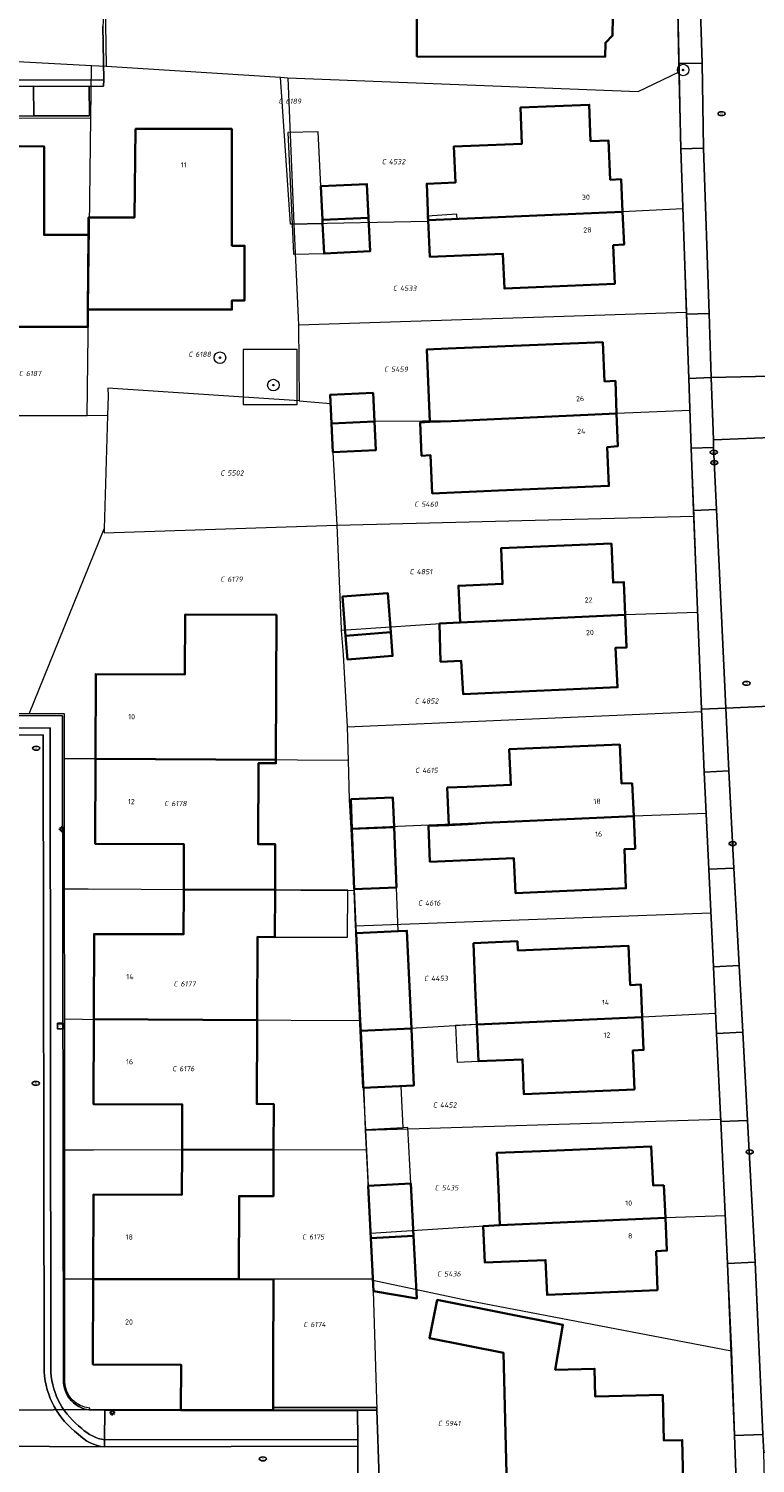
# Model space of a CAD drawing. Header units: metres. Extents: x 183765 to 187731, y 443805 to 446163.
# Tile 96 of 120: x 186763 to 186814, y 444394 to 444493. Entities that reach past the tile are written whole.
import ezdxf
from ezdxf.enums import TextEntityAlignment as Align

# ---------------------------------------------------------------- set-up
doc = ezdxf.new("R2010")
doc.units = ezdxf.units.M
doc.layers.get('0').update_dxf_attribs({"lineweight": 25})
for name, color, linetype, lineweight in [('B-WE-GR-BEPLANTING_CULTUUR_BODEMBEDEKKER-GV', 90, 'Continuous', 18), ('B-WE-GR-BOOM-S', 253, 'Continuous', 25), ('B-WE-IE-MEUBILAIR-S', 7, 'Continuous', 25), ('B-WE-IE-TERREINAFSCHEIDING_KUNSTMATIG_MUUR-GV', 90, 'Continuous', 18), ('B-WE-OG-BEBOUWING-GV', 7, 'Continuous', 35), ('B-WE-OG-BEBOUWING-T18', 10, 'Continuous', 18), ('B-WE-OG-BEBOUWING_LUIFEL-GV', 7, 'Continuous', 18), ('B-WE-OG-BEBOUWING_OVERBOUWING-GV', 7, 'Continuous', 18), ('B-WE-OG-BEBOUWING_SCHUUR-GV', 7, 'Continuous', 18), ('B-WE-OG-TERREIN_ERF-GV', 7, 'Continuous', 18), ('B-WE-VH-GESLOTENVERHARDING_ASFALT-GV', 10, 'Continuous', 18), ('B-WE-VH-OPENVERHARDING_BETONSTRAATSTEEN-GV', 90, 'Continuous', 18), ('B-WE-VH-OPENVERHARDING_STRAATBAKSTEEN-GV', 90, 'Continuous', 18), ('B-WE-VH-OPENVERHARDING_TEGEL-GV', 90, 'Continuous', 18)]:
    doc.layers.add(name, color=color, linetype=linetype, lineweight=lineweight)
doc.layers.add('B-WE-KG-GRENS_PERCEEL-G', color=7, linetype='Continuous', lineweight=13, true_color=0xa55252)
doc.layers.add('B-WE-KG-GRENS_PERCEEL-S', color=7, linetype='Continuous', lineweight=25, true_color=0xa55252)
doc.styles.add('NLCS-ISO', font='NLCS-ISO.ttf')
doc.styles.add('NLCS-ISO-M200-T18', font='NLCS-ISO.ttf', dxfattribs={"height": 0.36})

# ---------------------------------------------------------------- blocks, each defined once
blk = doc.blocks.new('SIE-MEUBILAIR_KAST_CAI-SO')
for points in [[(-1, 1), (1, 1), (1, 0.84), (-1, 0.84)], [(-1, 0.76), (1, 0.76), (1, -1), (-1, -1)]]:
    blk.add_lwpolyline(points, close=True)
at = {"style": 'NLCS-ISO'}
blk.add_text('cai', height=0.75, dxfattribs=at).set_placement((0, 0), align=Align.MIDDLE_CENTER)
blk = doc.blocks.new('SIE-MEUBILAIR_PAAL_LICHTMAST-SO')
for points in [[(-0.62, 0), (-1, 0)], [(-0.71, 0.71), (-0.44, 0.44)], [(0, 1), (0, 0.62)], [(0.44, 0.44), (0.71, 0.71)], [(1, 0), (0.62, 0)], [(-0.71, -0.71), (-0.44, -0.44)], [(0, -0.62), (0, -1)], [(0.44, -0.44), (0.71, -0.71)]]:
    blk.add_lwpolyline(points)
blk.add_circle((0, 0), 0.5)
blk = doc.blocks.new('SIE-MEUBILAIR_PUT_KOLK-SO')
blk.add_ellipse((0, 0), major_axis=(1.25, 0), ratio=0.54)
at = {"style": 'NLCS-ISO'}
blk.add_text('klk', height=0.75, dxfattribs=at).set_placement((0.03, 0), align=Align.MIDDLE_CENTER)
blk = doc.blocks.new('SIE-MEUBILAIR_PUT_RIOOLPUT-SO')
blk.add_ellipse((0, 0), major_axis=(1.25, 0), ratio=0.54)
at = {"style": 'NLCS-ISO'}
blk.add_text('ri', height=0.75, dxfattribs=at).set_placement((-0.04, 0.07), align=Align.MIDDLE_CENTER)
blk = doc.blocks.new('SGR-BOOM_GBKN-SO')
at = {"linetype": 'ByBlock', "lineweight": 18}
h = blk.add_hatch(color=0, dxfattribs=at)
h.dxf.hatch_style = 1
edge = h.paths.add_edge_path()
edge.add_arc((0, 0), 0.25, 0, 360)
at = {"color": 0, "linetype": 'ByBlock', "lineweight": 18}
for radius in [2, 0.25]:
    blk.add_circle((0, 0), radius, dxfattribs=at)
at = {"color": 0, "linetype": 'ByBlock', "lineweight": 18, "style": 'NLCS-ISO'}
blk.add_attdef('SOORT', (2.5, 0), '', height=1.5, dxfattribs=at)
blk = doc.blocks.new('SKG-PERCEELNUMMER-SO')
at = {"style": 'NLCS-ISO', "oblique": 10, "flags": 1}
for tag, p in [('GEMEENTECODE', (0, 2.55)), ('PERCEELGROOTTE', (0, -2.45))]:
    blk.add_attdef(tag, text='', height=1.8, dxfattribs=at).set_placement(p, align=Align.MIDDLE_CENTER)
at = {"style": 'NLCS-ISO', "oblique": 10}
blk.add_attdef('SECTIE', text='', height=1.8, dxfattribs=at).set_placement((-0.5, 0), align=Align.MIDDLE_RIGHT)
blk.add_attdef('PERCEELNUMMER', text='', height=1.8, dxfattribs=at).set_placement((0.5, 0), align=Align.MIDDLE_LEFT)

msp = doc.modelspace()

# ---------------------------------------------------------------- linework, layer by layer
at = {"layer": 'B-WE-GR-BEPLANTING_CULTUUR_BODEMBEDEKKER-GV', "flags": 128}
msp.add_lwpolyline([(186787.511, 444397.185), (186786.164, 444397.164), (186786.184, 444395.163), (186786.182, 444394.699), (186786.178, 444391.674), (186786.185, 444391.216), (186786.21, 444389.375), (186787.071, 444389.374), (186787.191, 444389.999), (186787.663, 444392.468)], close=True, dxfattribs=at)
at = {"layer": 'B-WE-IE-TERREINAFSCHEIDING_KUNSTMATIG_MUUR-GV', "flags": 128}
msp.add_lwpolyline([(186780.291, 444397.374), (186780.29, 444397.174), (186786.164, 444397.164), (186787.511, 444397.185), (186787.504, 444397.38)], close=True, dxfattribs=at)
at = {"layer": 'B-WE-KG-GRENS_PERCEEL-G', "flags": 128}
for points in [[(186808.336, 444499.096), (186808.517, 444490.156)], [(186768.623, 444494.911), (186768.683, 444490.546)], [(186754.367, 444491.299), (186767.663, 444490.6)], [(186767.618, 444486.944), (186767.663, 444490.6)], [(186767.663, 444490.6), (186768.683, 444490.546)], [(186768.683, 444490.546), (186780.818, 444489.771)], [(186780.818, 444489.771), (186781.317, 444489.739)], [(186781.503, 444479.558), (186780.818, 444489.771)], [(186781.317, 444489.739), (186781.733, 444479.563)], [(186781.317, 444489.739), (186805.659, 444488.774)], [(186805.659, 444488.774), (186808.517, 444490.156)], [(186808.517, 444490.156), (186808.61, 444485.56), (186808.779, 444480.625)], [(186758.469, 444486.942), (186767.618, 444486.944)], [(186767.366, 444466.268), (186767.618, 444486.944)], [(186808.779, 444480.625), (186804.582, 444480.418), (186793.086, 444479.925), (186793.071, 444480.272), (186791.009, 444480.123), (186791.027, 444479.765), (186781.733, 444479.563)], [(186808.779, 444480.625), (186809.024, 444473.467)], [(186781.733, 444479.563), (186781.503, 444479.558)], [(186781.733, 444479.563), (186782.061, 444472.571)], [(186782.061, 444472.571), (186809.024, 444473.467)], [(186809.024, 444473.467), (186809.258, 444466.627)], [(186782.061, 444472.571), (186782.095, 444467.308)], [(186768.818, 444467.657), (186768.777, 444466.271)], [(186782.095, 444467.308), (186768.814, 444468.177)], [(186768.814, 444468.177), (186768.818, 444467.657)], [(186782.095, 444467.308), (186784.284, 444467.118), (186784.351, 444465.716)], [(186809.258, 444466.627), (186804.167, 444466.414), (186792.68, 444465.896), (186790.688, 444465.878), (186787.338, 444465.858), (186784.351, 444465.716)], [(186809.258, 444466.627), (186809.352, 444463.887), (186809.536, 444459.28)], [(186767.366, 444466.268), (186758.486, 444466.252)], [(186768.777, 444466.271), (186767.366, 444466.268)], [(186768.777, 444466.271), (186768.547, 444458.409)], [(186784.351, 444465.716), (186784.446, 444463.723), (186784.726, 444458.655)], [(186763.326, 444445.548), (186768.547, 444458.409)], [(186768.539, 444458.13), (186784.726, 444458.655)], [(186768.547, 444458.409), (186768.539, 444458.13)], [(186784.726, 444458.655), (186809.536, 444459.28)], [(186784.726, 444458.655), (186785.024, 444451.459), (186785.033, 444451.346)], [(186809.536, 444459.28), (186809.802, 444452.604)], [(186809.802, 444452.604), (186804.765, 444452.442), (186793.286, 444451.907), (186785.033, 444451.346)], [(186809.802, 444452.604), (186810.076, 444445.718)], [(186785.033, 444451.346), (186785.162, 444449.678), (186785.444, 444444.652)], [(186763.326, 444445.548), (186752.586, 444445.549)], [(186765.786, 444442.437), (186765.783, 444445.548), (186763.326, 444445.548)], [(186785.444, 444444.652), (186810.076, 444445.718)], [(186810.076, 444445.718), (186810.218, 444442.168), (186810.386, 444438.646)], [(186785.444, 444444.652), (186785.508, 444442.325)], [(186765.796, 444433.406), (186765.786, 444442.437)], [(186767.845, 444442.425), (186765.786, 444442.437)], [(186785.508, 444442.325), (186767.845, 444442.425)], [(186785.508, 444442.325), (186785.584, 444439.586), (186785.686, 444437.6)], [(186810.386, 444438.646), (186805.362, 444438.462), (186793.86, 444437.945), (186785.686, 444437.6)], [(186810.386, 444438.646), (186810.714, 444431.747)], [(186785.686, 444437.6), (186785.891, 444433.635), (186785.903, 444433.293)], [(186765.796, 444433.406), (186767.446, 444433.396)], [(186765.805, 444424.366), (186765.796, 444433.406)], [(186767.446, 444433.396), (186785.903, 444433.293)], [(186785.903, 444433.293), (186785.993, 444430.827)], [(186785.993, 444430.827), (186810.714, 444431.747)], [(186810.714, 444431.747), (186811.048, 444424.736)], [(186785.993, 444430.827), (186786.211, 444427.831), (186786.372, 444424.25)], [(186811.048, 444424.736), (186805.949, 444424.486), (186794.452, 444423.972), (186786.406, 444423.496)], [(186811.048, 444424.736), (186811.397, 444417.416)], [(186765.811, 444415.271), (186765.811, 444418.484), (186765.805, 444424.366)], [(186765.805, 444424.366), (186767.046, 444424.359)], [(186767.046, 444424.359), (186786.372, 444424.25)], [(186786.372, 444424.25), (186786.406, 444423.496)], [(186786.406, 444423.496), (186786.594, 444419.306), (186786.703, 444416.648)], [(186786.703, 444416.648), (186811.397, 444417.416)], [(186786.703, 444416.648), (186786.772, 444415.301)], [(186811.397, 444417.416), (186811.717, 444410.692)], [(186765.81, 444406.285), (186765.811, 444415.271)], [(186765.811, 444415.271), (186766.644, 444415.271)], [(186766.644, 444415.271), (186767.804, 444415.271), (186786.772, 444415.301)], [(186786.772, 444415.301), (186786.957, 444411.706), (186787.064, 444409.465)], [(186811.717, 444410.692), (186807.558, 444410.55), (186796.056, 444410.033), (186787.064, 444409.465)], [(186811.717, 444410.692), (186812.14, 444401.803), (186812.157, 444401.316)], [(186787.064, 444409.465), (186787.215, 444406.282)], [(186766.123, 444406.285), (186765.81, 444406.285)], [(186765.81, 444404.017), (186765.81, 444406.285)], [(186787.215, 444406.282), (186780.31, 444406.288), (186766.123, 444406.285)], [(186787.215, 444406.282), (186787.218, 444406.222)], [(186787.218, 444406.222), (186787.51, 444397.202)], [(186787.218, 444406.222), (186793.874, 444404.818), (186812.157, 444401.316)], [(186765.809, 444399.146), (186765.81, 444404.017)], [(186812.157, 444401.316), (186812.67, 444386.95)], [(186767.549, 444397.337), (186767.211, 444397.395), (186766.89, 444397.513), (186766.595, 444397.687), (186766.336, 444397.912), (186766.122, 444398.179), (186765.96, 444398.481), (186765.854, 444398.806), (186765.809, 444399.146)], [(186759.514, 444397.21), (186765.012, 444397.21)], [(186767.555, 444397.21), (186765.012, 444397.21)], [(186767.555, 444397.21), (186767.549, 444397.337)], [(186773.966, 444397.207), (186767.805, 444397.21), (186767.555, 444397.21)], [(186787.51, 444397.202), (186780.303, 444397.208), (186773.966, 444397.207)], [(186787.51, 444397.202), (186787.663, 444392.468), (186787.379, 444390.982)]]:
    msp.add_lwpolyline(points, dxfattribs=at)
at = {"layer": 'B-WE-OG-BEBOUWING-GV', "flags": 128}
for points in [[(186803.414, 444498.057), (186790.257, 444498.127), (186790.285, 444491.225), (186803.381, 444491.201), (186803.39, 444492.171), (186803.885, 444492.672), (186803.898, 444493.98), (186803.396, 444494.483)], [(186791.079, 444479.839), (186804.582, 444480.418), (186804.479, 444482.687), (186803.728, 444482.656), (186803.604, 444485.383), (186802.361, 444485.335), (186802.263, 444487.868), (186797.491, 444487.683), (186797.589, 444485.151), (186792.862, 444484.968), (186792.977, 444482.47), (186790.97, 444482.382)], [(186767.456, 444478.827), (186767.426, 444473.637), (186777.426, 444473.633), (186777.425, 444474.273), (186778.305, 444474.274), (186778.305, 444478.074), (186777.425, 444478.073), (186777.423, 444486.183), (186770.73, 444486.182), (186770.655, 444480.03), (186767.455, 444480.027)], [(186758.471, 444484.977), (186758.481, 444472.435), (186767.426, 444472.437), (186767.426, 444473.637), (186767.456, 444478.827), (186764.376, 444478.825), (186764.371, 444484.975)], [(186783.719, 444479.865), (186786.926, 444480.019), (186786.813, 444482.352), (186783.607, 444482.198)], [(186804.582, 444480.418), (186791.079, 444479.839), (186791.188, 444477.294), (186796.262, 444477.511), (186796.365, 444475.093), (186804.038, 444475.421), (186803.934, 444478.107), (186804.686, 444478.149)], [(186786.926, 444480.019), (186783.719, 444479.865), (186783.731, 444479.606), (186783.831, 444477.532), (186787.038, 444477.687)], [(186792.679, 444465.896), (186804.167, 444466.414), (186804.081, 444468.68), (186803.335, 444468.65), (186803.206, 444471.367), (186792.464, 444470.923), (186790.971, 444470.861), (186791.187, 444465.832)], [(186784.351, 444465.716), (186787.338, 444465.858), (186787.243, 444467.85), (186784.256, 444467.708)], [(186804.167, 444466.414), (186792.679, 444465.896), (186791.187, 444465.832), (186790.516, 444465.803), (186790.615, 444463.49), (186791.236, 444463.516), (186791.349, 444460.867), (186795.959, 444461.064), (186803.632, 444461.392), (186803.522, 444464.083), (186804.253, 444464.148)], [(186787.338, 444465.858), (186784.351, 444465.716), (186784.446, 444463.723), (186787.433, 444463.865)], [(186793.286, 444451.907), (186804.765, 444452.442), (186804.672, 444454.709), (186803.926, 444454.677), (186803.807, 444457.387), (186796.139, 444457.061), (186796.245, 444454.583), (186793.178, 444454.452)], [(186785.336, 444450.98), (186788.469, 444451.222), (186788.259, 444453.94), (186785.127, 444453.699)], [(186767.95, 444442.424), (186780.492, 444442.353), (186780.528, 444452.429), (186774.179, 444452.452), (186774.164, 444448.294), (186767.971, 444448.316)], [(186804.765, 444452.442), (186793.286, 444451.907), (186791.861, 444451.841), (186791.938, 444449.177), (186793.37, 444449.232), (186793.499, 444446.936), (186804.239, 444447.403), (186804.099, 444450.143), (186804.858, 444450.174)], [(186788.469, 444451.222), (186785.336, 444450.98), (186785.463, 444449.341), (186788.595, 444449.583)], [(186805.258, 444440.738), (186804.512, 444440.713), (186804.385, 444443.427), (186796.712, 444443.099), (186796.818, 444440.621), (186793.751, 444440.49), (186792.393, 444440.432), (186792.504, 444437.83), (186793.862, 444437.888), (186795.04, 444437.998), (186805.362, 444438.462)], [(186780.492, 444442.353), (186767.95, 444442.424), (186767.929, 444436.52), (186774.089, 444436.498), (186774.077, 444433.359), (186780.433, 444433.324), (186780.445, 444436.495), (186779.256, 444436.5), (186779.277, 444442.13), (186780.491, 444442.126)], [(186785.688, 444439.623), (186785.769, 444437.566), (186788.699, 444437.683), (186788.619, 444439.737)], [(186785.926, 444433.389), (186788.862, 444433.503), (186788.699, 444437.683), (186785.769, 444437.566)], [(186805.465, 444436.186), (186805.362, 444438.462), (186795.04, 444437.998), (186793.862, 444437.888), (186792.504, 444437.83), (186791.091, 444437.77), (186791.197, 444435.281), (186797.036, 444435.531), (186797.139, 444433.113), (186804.812, 444433.441), (186804.716, 444436.152)], [(186780.433, 444433.324), (186774.077, 444433.359), (186774.066, 444430.244), (186767.85, 444430.266), (186767.829, 444424.355), (186779.18, 444424.291), (186779.201, 444430.06), (186780.421, 444430.056)], [(186786.374, 444423.542), (186789.901, 444423.703), (186789.592, 444430.489), (186788.981, 444430.461), (186786.065, 444430.328)], [(186794.451, 444423.972), (186805.949, 444424.486), (186805.856, 444426.757), (186805.115, 444426.714), (186804.985, 444429.451), (186797.304, 444429.126), (186797.277, 444429.759), (186794.225, 444429.629), (186794.343, 444426.517)], [(186779.18, 444424.291), (186767.829, 444424.355), (186767.808, 444418.451), (186773.983, 444418.429), (186773.971, 444415.281), (186780.321, 444415.291), (186780.333, 444418.456), (186779.159, 444418.46)], [(186789.901, 444423.703), (186786.374, 444423.542), (186786.555, 444419.585), (186790.082, 444419.746)], [(186805.949, 444424.486), (186794.451, 444423.972), (186794.56, 444421.427), (186797.628, 444421.558), (186797.731, 444419.14), (186805.404, 444419.468), (186805.288, 444422.171), (186806.042, 444422.215)], [(186780.321, 444415.291), (186773.971, 444415.281), (186773.96, 444412.15), (186767.806, 444412.172), (186767.785, 444406.285), (186777.906, 444406.287), (186777.927, 444412.064), (186780.31, 444412.056)], [(186807.455, 444412.826), (186806.709, 444412.801), (186806.582, 444415.515), (186798.909, 444415.187), (186795.843, 444415.057), (186795.948, 444412.578), (186796.056, 444410.033), (186807.558, 444410.55)], [(186787.092, 444409.144), (186790.054, 444409.296), (186789.867, 444412.936), (186786.905, 444412.784)], [(186806.913, 444408.24), (186807.662, 444408.274), (186807.558, 444410.55), (186796.056, 444410.033), (186794.904, 444409.984), (186795.013, 444407.439), (186796.165, 444407.488), (186799.233, 444407.619), (186799.336, 444405.201), (186807.009, 444405.529)], [(186790.054, 444409.296), (186787.092, 444409.144), (186787.282, 444405.456), (186790.278, 444404.951)], [(186777.906, 444406.287), (186767.785, 444406.285), (186767.764, 444400.369), (186773.893, 444400.347), (186773.882, 444397.197), (186780.29, 444397.174), (186780.291, 444397.374), (186780.302, 444400.458), (186780.323, 444406.278)], [(186796.581, 444389.983), (186807.57, 444390.247), (186807.544, 444391.359), (186808.824, 444391.39), (186808.726, 444395.112), (186807.454, 444395.078), (186807.377, 444398.258), (186802.681, 444398.142), (186802.634, 444400.067), (186799.905, 444400), (186800.44, 444403.126), (186791.699, 444404.851), (186791.174, 444402.192), (186796.3, 444401.181)]]:
    msp.add_lwpolyline(points, close=True, dxfattribs=at)
at = {"layer": 'B-WE-OG-BEBOUWING_LUIFEL-GV', "flags": 128}
for points in [[(186783.831, 444477.532), (186783.731, 444479.606), (186781.61, 444479.56), (186781.709, 444477.487)], [(186788.862, 444433.503), (186785.926, 444433.389), (186786.065, 444430.328), (186788.981, 444430.461)], [(186794.451, 444423.972), (186792.972, 444423.909), (186793.081, 444421.364), (186794.56, 444421.427)], [(186786.705, 444416.668), (186789.344, 444416.804), (186789.195, 444419.705), (186786.555, 444419.585)], [(186789.344, 444416.804), (186786.705, 444416.668), (186786.905, 444412.784), (186789.867, 444412.936), (186789.667, 444416.821)]]:
    msp.add_lwpolyline(points, close=True, dxfattribs=at)
at = {"layer": 'B-WE-OG-BEBOUWING_OVERBOUWING-GV', "flags": 128}
for points in [[(186778.208, 444470.864), (186778.208, 444467.046), (186781.971, 444467.046), (186781.971, 444470.864)], [(186780.433, 444433.324), (186780.421, 444430.056), (186785.467, 444430.037), (186785.479, 444433.305)]]:
    msp.add_lwpolyline(points, close=True, dxfattribs=at)
at = {"layer": 'B-WE-OG-BEBOUWING_SCHUUR-GV', "flags": 128}
msp.add_lwpolyline([(186783.731, 444479.606), (186783.719, 444479.865), (186783.607, 444482.198), (186783.426, 444485.982), (186781.305, 444485.936), (186781.61, 444479.56)], close=True, dxfattribs=at)
at = {"layer": 'B-WE-OG-TERREIN_ERF-GV', "flags": 128}
for points in [[(186803.414, 444498.057), (186803.396, 444494.483), (186803.898, 444493.98), (186803.885, 444492.672), (186803.39, 444492.171), (186803.381, 444491.201), (186790.285, 444491.225), (186790.257, 444498.127)], [(186804.582, 444480.418), (186804.686, 444478.149), (186803.934, 444478.107), (186804.038, 444475.421), (186796.365, 444475.093), (186796.262, 444477.511), (186791.188, 444477.294), (186791.079, 444479.839), (186790.97, 444482.382), (186792.977, 444482.47), (186792.862, 444484.968), (186797.589, 444485.151), (186797.491, 444487.683), (186802.263, 444487.868), (186802.361, 444485.335), (186803.604, 444485.383), (186803.728, 444482.656), (186804.479, 444482.687)], [(186783.731, 444479.606), (186783.719, 444479.865), (186783.607, 444482.198), (186786.813, 444482.352), (186786.926, 444480.019), (186787.038, 444477.687), (186783.831, 444477.532)], [(186790.971, 444470.861), (186792.464, 444470.923), (186803.206, 444471.367), (186803.335, 444468.65), (186804.081, 444468.68), (186804.167, 444466.414), (186804.253, 444464.148), (186803.522, 444464.083), (186803.632, 444461.392), (186795.959, 444461.064), (186791.349, 444460.867), (186791.236, 444463.516), (186790.615, 444463.49), (186790.516, 444465.803), (186791.187, 444465.832)], [(186787.338, 444465.858), (186787.433, 444463.865), (186784.446, 444463.723), (186784.351, 444465.716), (186784.256, 444467.708), (186787.243, 444467.85)], [(186793.286, 444451.907), (186793.178, 444454.452), (186796.245, 444454.583), (186796.139, 444457.061), (186803.807, 444457.387), (186803.926, 444454.677), (186804.672, 444454.709), (186804.765, 444452.442), (186804.858, 444450.174), (186804.099, 444450.143), (186804.239, 444447.403), (186793.499, 444446.936), (186793.37, 444449.232), (186791.938, 444449.177), (186791.861, 444451.841)], [(186785.336, 444450.98), (186785.127, 444453.699), (186788.259, 444453.94), (186788.469, 444451.222), (186788.595, 444449.583), (186785.463, 444449.341)], [(186805.362, 444438.462), (186805.465, 444436.186), (186804.716, 444436.152), (186804.812, 444433.441), (186797.139, 444433.113), (186797.036, 444435.531), (186791.197, 444435.281), (186791.091, 444437.77), (186792.504, 444437.83), (186792.393, 444440.432), (186793.751, 444440.49), (186796.818, 444440.621), (186796.712, 444443.099), (186804.385, 444443.427), (186804.512, 444440.713), (186805.258, 444440.738)], [(186785.769, 444437.566), (186785.688, 444439.623), (186788.619, 444439.737), (186788.699, 444437.683), (186788.862, 444433.503), (186785.926, 444433.389)], [(186789.901, 444423.703), (186790.082, 444419.746), (186786.555, 444419.585), (186786.374, 444423.542), (186786.065, 444430.328), (186788.981, 444430.461), (186789.592, 444430.489)], [(186805.949, 444424.486), (186806.042, 444422.215), (186805.288, 444422.171), (186805.404, 444419.468), (186797.731, 444419.14), (186797.628, 444421.558), (186794.56, 444421.427), (186794.451, 444423.972), (186794.343, 444426.517), (186794.225, 444429.629), (186797.277, 444429.759), (186797.304, 444429.126), (186804.985, 444429.451), (186805.115, 444426.714), (186805.856, 444426.757)], [(186807.558, 444410.55), (186807.662, 444408.274), (186806.913, 444408.24), (186807.009, 444405.529), (186799.336, 444405.201), (186799.233, 444407.619), (186796.165, 444407.488), (186795.013, 444407.439), (186794.904, 444409.984), (186796.056, 444410.033), (186795.948, 444412.578), (186795.843, 444415.057), (186798.909, 444415.187), (186806.582, 444415.515), (186806.709, 444412.801), (186807.455, 444412.826)], [(186789.867, 444412.936), (186790.054, 444409.296), (186790.278, 444404.951), (186787.282, 444405.456), (186787.092, 444409.144), (186786.905, 444412.784)], [(186799.905, 444400), (186802.634, 444400.067), (186802.681, 444398.142), (186807.377, 444398.258), (186807.454, 444395.078), (186808.726, 444395.112), (186808.824, 444391.39), (186807.544, 444391.359), (186807.57, 444390.247), (186796.581, 444389.983), (186796.3, 444401.181), (186791.174, 444402.192), (186791.699, 444404.851), (186800.44, 444403.126)]]:
    msp.add_lwpolyline(points, close=True, dxfattribs=at)
for points in [[(186813.003, 444377.628), (186812.367, 444395.438), (186811.874, 444407.387), (186811.405, 444417.232), (186811.114, 444423.354), (186810.893, 444427.997), (186810.57, 444434.767), (186810.249, 444441.516), (186810.07, 444445.876), (186809.519, 444459.692), (186809.348, 444464.005), (186809.182, 444468.859), (186809.03, 444473.314), (186808.638, 444484.797), (186808.505, 444490.724), (186808.358, 444497.986)], [(186736.907, 444495.223), (186750.885, 444495.181), (186750.885, 444494.981), (186757.857, 444494.947), (186757.858, 444495.147), (186768.327, 444495.084), (186768.326, 444494.884), (186768.341, 444494.354), (186768.473, 444494.353), (186768.472, 444493.646), (186768.467, 444493.32), (186768.524, 444489.594), (186768.513, 444489.161), (186767.516, 444489.135), (186767.525, 444487.099), (186763.651, 444487.087), (186753.412, 444487.078), (186745.636, 444487.066), (186735.114, 444487.062), (186727.797, 444487.064), (186721.25, 444487.035)], [(186758.471, 444484.977), (186764.371, 444484.975), (186764.376, 444478.825), (186767.456, 444478.827), (186767.455, 444480.027), (186770.655, 444480.03), (186770.73, 444486.182), (186777.423, 444486.183), (186777.425, 444478.073), (186778.305, 444478.074), (186778.305, 444474.274), (186777.425, 444474.273), (186777.426, 444473.633), (186767.426, 444473.637), (186767.426, 444472.437), (186758.481, 444472.435)], [(186767.503, 444397.22), (186768.588, 444397.189), (186773.882, 444397.197), (186773.893, 444400.347), (186767.764, 444400.369), (186767.785, 444406.285), (186767.806, 444412.172), (186773.96, 444412.15), (186773.971, 444415.281), (186773.983, 444418.429), (186767.808, 444418.451), (186767.829, 444424.355), (186767.85, 444430.266), (186774.066, 444430.244), (186774.077, 444433.359), (186774.089, 444436.498), (186767.929, 444436.52), (186767.95, 444442.424), (186767.971, 444448.316), (186774.164, 444448.294), (186774.179, 444452.452), (186780.528, 444452.429), (186780.492, 444442.353), (186780.491, 444442.126), (186779.277, 444442.13), (186779.256, 444436.5), (186780.445, 444436.495), (186780.433, 444433.324), (186780.421, 444430.056), (186779.201, 444430.06), (186779.18, 444424.291), (186779.159, 444418.46), (186780.333, 444418.456), (186780.321, 444415.291), (186780.31, 444412.056), (186777.927, 444412.064), (186777.906, 444406.287), (186780.323, 444406.278), (186780.302, 444400.458), (186780.291, 444397.374), (186787.504, 444397.38), (186787.511, 444397.185), (186787.663, 444392.468)], [(186724.852, 444445.382), (186727.169, 444445.388), (186758.342, 444445.463), (186765.655, 444445.409), (186765.729, 444399.116)]]:
    msp.add_lwpolyline(points, dxfattribs=at)
at = {"layer": 'B-WE-OG-TERREIN_ERF-GV'}
for points in [[(186765.729, 444399.116, 0.207599), (186766.428, 444397.702)], [(186766.428, 444397.702, 0.161101), (186767.503, 444397.22)]]:
    msp.add_lwpolyline(points, format="xyb", dxfattribs=at)
at = {"layer": 'B-WE-VH-GESLOTENVERHARDING_ASFALT-GV', "flags": 128}
msp.add_lwpolyline([(186814.79, 444573.373), (186809.655, 444573.38), (186809.657, 444572.284), (186809.666, 444567.092), (186809.675, 444562.221), (186809.684, 444557.663), (186809.701, 444548.124), (186809.725, 444535.375), (186809.757, 444518.859), (186809.803, 444511.159), (186809.858, 444502.157), (186809.883, 444498.017), (186810.111, 444490.757), (186810.211, 444484.851), (186810.597, 444473.368), (186810.747, 444468.912), (186815.875, 444469.031)], dxfattribs=at)
for points in [[(186816.043, 444464.804), (186810.892, 444464.585), (186810.91, 444464.058), (186811.108, 444459.755), (186811.758, 444445.943), (186816.842, 444446.19), (186816.771, 444447.659), (186816.707, 444448.785), (186816.653, 444449.862), (186816.484, 444453.691)], [(186818.081, 444420.951), (186817.917, 444424.288), (186817.34, 444435.975), (186817.27, 444437.389), (186816.842, 444446.19), (186811.758, 444445.943), (186811.963, 444441.598), (186812.327, 444434.85), (186812.693, 444428.082), (186812.943, 444423.442), (186813.274, 444417.321), (186813.805, 444407.478), (186814.343, 444395.508), (186814.392, 444394.249), (186819.212, 444394.34), (186819.115, 444397.071), (186819.008, 444399.663), (186818.859, 444403.252), (186818.779, 444405.189), (186818.501, 444411.888)]]:
    msp.add_lwpolyline(points, close=True, dxfattribs=at)
at = {"layer": 'B-WE-VH-OPENVERHARDING_BETONSTRAATSTEEN-GV', "flags": 128}
msp.add_lwpolyline([(186815.875, 444469.031), (186810.747, 444468.912), (186810.892, 444464.585), (186816.043, 444464.804)], close=True, dxfattribs=at)
at = {"layer": 'B-WE-VH-OPENVERHARDING_STRAATBAKSTEEN-GV', "flags": 128}
for points in [[(186721.226, 444489.459), (186768.524, 444489.594), (186768.467, 444493.32)], [(186765.729, 444399.116), (186765.655, 444445.409), (186758.342, 444445.463), (186727.169, 444445.388)], [(186727.169, 444445.388), (186727.171, 444444.542), (186764.796, 444444.593), (186764.838, 444399.819)], [(186764.796, 444444.593), (186727.171, 444444.542), (186727.173, 444444.041), (186764.305, 444444.094), (186764.379, 444399.879)], [(186764.838, 444399.819), (186764.796, 444444.593)], [(186764.379, 444399.879), (186764.305, 444444.094), (186727.173, 444444.041), (186727.178, 444441.934), (186727.18, 444440.943), (186757.519, 444440.976)], [(186768.579, 444395.133), (186768.588, 444397.189), (186767.503, 444397.22)], [(186757.103, 444394.708), (186768.574, 444394.639)], [(186768.574, 444394.639), (186768.579, 444395.133)]]:
    msp.add_lwpolyline(points, dxfattribs=at)
for points in [[(186768.524, 444489.594), (186721.226, 444489.459), (186721.262, 444489.006), (186722.156, 444489.081), (186727.849, 444489.097), (186735.118, 444489.112), (186745.632, 444489.128), (186753.402, 444489.13), (186763.636, 444489.15), (186767.516, 444489.135), (186768.513, 444489.161)], [(186763.636, 444489.15), (186753.402, 444489.13), (186753.412, 444487.078), (186763.651, 444487.087)], [(186767.516, 444489.135), (186763.636, 444489.15), (186763.651, 444487.087), (186767.525, 444487.099)], [(186786.164, 444397.164), (186780.29, 444397.174), (186773.882, 444397.197), (186768.588, 444397.189), (186768.579, 444395.133), (186786.184, 444395.163)], [(186786.182, 444394.699), (186768.574, 444394.639), (186757.103, 444394.708), (186734.202, 444394.682), (186734.159, 444391.581), (186786.178, 444391.674)], [(186786.184, 444395.163), (186768.579, 444395.133), (186768.574, 444394.639), (186786.182, 444394.699)]]:
    msp.add_lwpolyline(points, close=True, dxfattribs=at)
at = {"layer": 'B-WE-VH-OPENVERHARDING_STRAATBAKSTEEN-GV'}
for points in [[(186764.379, 444399.879, 0.221962), (186766.748, 444395.532)], [(186766.748, 444395.532, -0.221962), (186764.379, 444399.879)], [(186767.004, 444395.919, -0.218502), (186764.838, 444399.819)], [(186764.838, 444399.819, 0.218502), (186767.004, 444395.919)], [(186766.428, 444397.702, -0.207599), (186765.729, 444399.116)], [(186767.503, 444397.22, -0.161101), (186766.428, 444397.702)], [(186768.579, 444395.133, -0.153852), (186767.004, 444395.919)], [(186767.004, 444395.919, 0.153852), (186768.579, 444395.133)], [(186766.748, 444395.532, 0.174386), (186768.574, 444394.639)], [(186768.574, 444394.639, -0.174386), (186766.748, 444395.532)]]:
    msp.add_lwpolyline(points, format="xyb", dxfattribs=at)
at = {"layer": 'B-WE-VH-OPENVERHARDING_TEGEL-GV', "flags": 128}
for points in [[(186809.883, 444498.017), (186808.358, 444497.986), (186808.505, 444490.724), (186810.111, 444490.757)], [(186810.111, 444490.757), (186808.505, 444490.724), (186808.638, 444484.797), (186810.211, 444484.851)], [(186810.211, 444484.851), (186808.638, 444484.797), (186809.03, 444473.314), (186810.597, 444473.368)], [(186810.597, 444473.368), (186809.03, 444473.314), (186809.182, 444468.859), (186810.747, 444468.912)], [(186810.747, 444468.912), (186809.182, 444468.859), (186809.348, 444464.005), (186810.91, 444464.058), (186810.892, 444464.585)], [(186810.91, 444464.058), (186809.348, 444464.005), (186809.519, 444459.692), (186811.108, 444459.755)], [(186811.108, 444459.755), (186809.519, 444459.692), (186810.07, 444445.876), (186811.758, 444445.943)], [(186811.758, 444445.943), (186810.07, 444445.876), (186810.249, 444441.516), (186811.963, 444441.598)], [(186811.963, 444441.598), (186810.249, 444441.516), (186810.57, 444434.767), (186812.327, 444434.85)], [(186812.327, 444434.85), (186810.57, 444434.767), (186810.893, 444427.997), (186812.693, 444428.082)], [(186812.693, 444428.082), (186810.893, 444427.997), (186811.114, 444423.354), (186812.943, 444423.442)], [(186812.943, 444423.442), (186811.114, 444423.354), (186811.405, 444417.232), (186813.274, 444417.321)], [(186813.274, 444417.321), (186811.405, 444417.232), (186811.874, 444407.387), (186813.805, 444407.478)], [(186813.805, 444407.478), (186811.874, 444407.387), (186812.367, 444395.438), (186814.343, 444395.508)], [(186814.504, 444390.517), (186814.392, 444394.249), (186814.343, 444395.508), (186812.367, 444395.438), (186813.003, 444377.628), (186814.921, 444377.697), (186814.786, 444382.21)]]:
    msp.add_lwpolyline(points, close=True, dxfattribs=at)

# ---------------------------------------------------------------- block references
at = {"layer": 'B-WE-GR-BOOM-S', "xscale": 0.2, "yscale": 0.2, "zscale": 0.2}
for p in [(186808.793, 444490.276), (186776.597, 444470.294), (186780.312, 444468.393)]:
    msp.add_blockref('SGR-BOOM_GBKN-SO', p, dxfattribs=at)
at = {"layer": 'B-WE-IE-MEUBILAIR-S', "xscale": 0.2, "yscale": 0.2, "zscale": 0.2}
for name, p in [('SIE-MEUBILAIR_PUT_RIOOLPUT-SO', (186811.466, 444487.247)), ('SIE-MEUBILAIR_PUT_KOLK-SO', (186810.921, 444463.727)), ('SIE-MEUBILAIR_PUT_KOLK-SO', (186810.962, 444463.006)), ('SIE-MEUBILAIR_PUT_RIOOLPUT-SO', (186813.2, 444447.68)), ('SIE-MEUBILAIR_PUT_RIOOLPUT-SO', (186763.829, 444443.17)), ('SIE-MEUBILAIR_PAAL_LICHTMAST-SO', (186765.605, 444437.551)), ('SIE-MEUBILAIR_PUT_KOLK-SO', (186812.233, 444436.544)), ('SIE-MEUBILAIR_KAST_CAI-SO', (186765.518, 444423.873)), ('SIE-MEUBILAIR_PUT_RIOOLPUT-SO', (186763.806, 444419.897)), ('SIE-MEUBILAIR_PUT_KOLK-SO', (186813.419, 444415.13)), ('SIE-MEUBILAIR_PAAL_LICHTMAST-SO', (186769.116, 444397.03)), ('SIE-MEUBILAIR_PUT_RIOOLPUT-SO', (186779.584, 444393.81))]:
    msp.add_blockref(name, p, dxfattribs=at)
at = {"layer": 'B-WE-KG-GRENS_PERCEEL-S', "xscale": 0.2, "yscale": 0.2, "zscale": 0.2}
for p, values in [((186781.06, 444488.109), {'PERCEELNUMMER': '6189', 'SECTIE': 'C'}), ((186788.233, 444483.91), {'PERCEELNUMMER': '4532', 'SECTIE': 'C'}), ((186789.008, 444475.118), {'PERCEELNUMMER': '4533', 'SECTIE': 'C'}), ((186774.789, 444470.531), {'PERCEELNUMMER': '6188', 'SECTIE': 'C'}), ((186763.007, 444469.201), {'PERCEELNUMMER': '6187', 'SECTIE': 'C'}), ((186788.394, 444469.493), {'PERCEELNUMMER': '5459', 'SECTIE': 'C'}), ((186777.016, 444462.285), {'PERCEELNUMMER': '5502', 'SECTIE': 'C'}), ((186790.495, 444460.12), {'PERCEELNUMMER': '5460', 'SECTIE': 'C'}), ((186790.167, 444455.433), {'PERCEELNUMMER': '4851', 'SECTIE': 'C'}), ((186777.012, 444454.91), {'PERCEELNUMMER': '6179', 'SECTIE': 'C'}), ((186790.523, 444446.447), {'PERCEELNUMMER': '4852', 'SECTIE': 'C'}), ((186790.555, 444441.631), {'PERCEELNUMMER': '4615', 'SECTIE': 'C'}), ((186773.117, 444439.328), {'PERCEELNUMMER': '6178', 'SECTIE': 'C'}), ((186790.749, 444432.419), {'PERCEELNUMMER': '4616', 'SECTIE': 'C'}), ((186773.763, 444426.805), {'PERCEELNUMMER': '6177', 'SECTIE': 'C'}), ((186791.17, 444427.182), {'PERCEELNUMMER': '4453', 'SECTIE': 'C'}), ((186773.668, 444420.914), {'PERCEELNUMMER': '6176', 'SECTIE': 'C'}), ((186791.784, 444418.39), {'PERCEELNUMMER': '4452', 'SECTIE': 'C'}), ((186791.913, 444412.637), {'PERCEELNUMMER': '5435', 'SECTIE': 'C'}), ((186782.694, 444409.227), {'PERCEELNUMMER': '6175', 'SECTIE': 'C'}), ((186792.075, 444406.657), {'PERCEELNUMMER': '5436', 'SECTIE': 'C'}), ((186782.789, 444403.146), {'PERCEELNUMMER': '6174', 'SECTIE': 'C'}), ((186792.134, 444396.273), {'PERCEELNUMMER': '5941', 'SECTIE': 'C'})]:
    msp.add_blockref('SKG-PERCEELNUMMER-SO', p, dxfattribs=at).add_auto_attribs(values)

# ---------------------------------------------------------------- texts
at = {"layer": 'B-WE-OG-BEBOUWING-T18', "style": 'NLCS-ISO-M200-T18'}
msp.add_text('11', height=0.36, dxfattribs=at).set_placement((186774.077, 444483.683), align=Align.MIDDLE)
for s, rotation, p in [('30', 2.6, (186802.033, 444481.439)), ('28', 2.6, (186802.137, 444479.17)), ('26', 2.2, (186801.626, 444467.452)), ('24', 2.2, (186801.712, 444465.186)), ('22', 2.3, (186802.221, 444453.473)), ('20', 2.3, (186802.314, 444451.206)), ('10', 359.8, (186770.46, 444445.361)), ('12', 359.8, (186770.439, 444439.463)), ('18', 2.6, (186802.812, 444439.486)), ('16', 2.6, (186802.916, 444437.21)), ('14', 359.8, (186770.339, 444427.302)), ('14', 2.3, (186803.405, 444425.519)), ('12', 2.3, (186803.498, 444423.248)), ('16', 359.8, (186770.318, 444421.394)), ('10', 2.6, (186805.009, 444411.574)), ('18', 359.8, (186770.296, 444409.22)), ('8', 2.6, (186805.113, 444409.298)), ('20', 359.8, (186770.275, 444403.318))]:
    msp.add_text(s, height=0.36, rotation=rotation, dxfattribs=at).set_placement(p, align=Align.MIDDLE)

doc.saveas('drawing.dxf')
